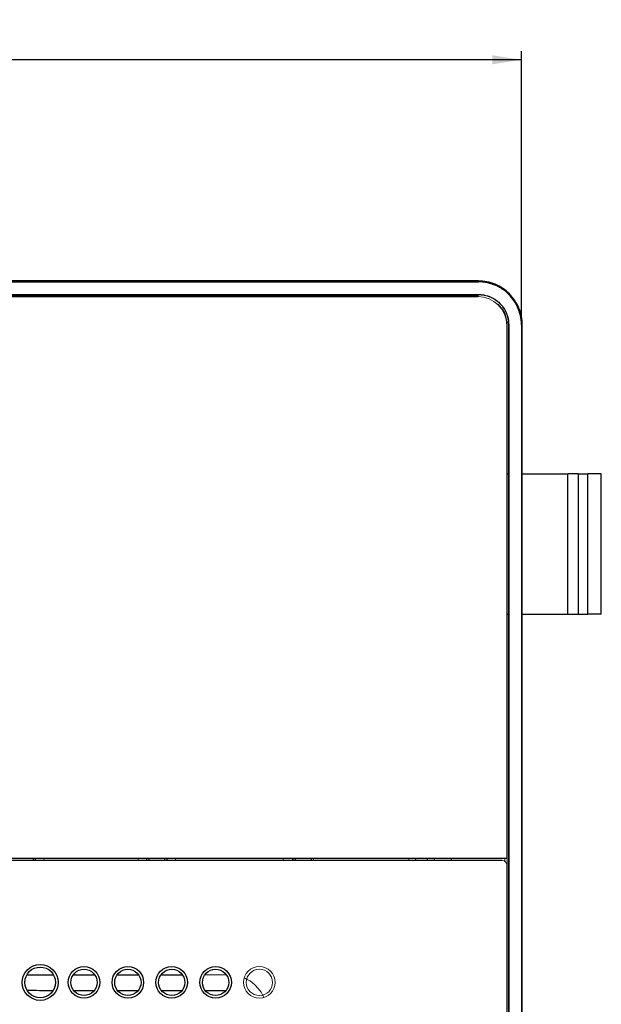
# Model space of a CAD drawing. Header units: millimetres. Extents: x -91 to 656, y -41 to 792.
# Tile 13 of 13: x 95 to 161, y 680 to 792. Entities that reach past the tile are written whole.
import ezdxf

# ---------------------------------------------------------------- set-up
doc = ezdxf.new("R2010")
doc.units = ezdxf.units.MM
doc.layers.add('DRAWINGS', color=7, linetype='Continuous')
doc.styles.add('SLDTEXTSTYLE0', font='TXT', dxfattribs={"width": 0.75})
doc.dimstyles.new('SLDDIMSTYLE0', dxfattribs={"dimtxt": 3.5, "dimasz": 3.302, "dimexe": 0, "dimexo": 0.0625, "dimgap": 0.875, "dimtad": 0, "dimtih": 1, "dimtoh": 1, "dimdec": 0, "dimrnd": 1e-09, "dimzin": 12, "dimdsep": 46, "dimtxsty": 'SLDTEXTSTYLE0', "dimsah": 1, "dimcen": 0.09, "dimadec": 0, "dimazin": 3, "dimtfac": 1, "dimtdec": 0, "dimtofl": 0, "dimtmove": 0, "dimatfit": 3, "dimfxl": 0, "dimfrac": 2, "dimtolj": 1, "dimtzin": 12, "dimarcsym": 0})

# ---------------------------------------------------------------- blocks, each defined once
blk = doc.blocks.new('_D_1')
at = {"layer": 'DRAWINGS'}
for p, q in [((-37.9, 758.4), (-37.9, 788.62)), ((151.86, 758.4), (151.86, 788.62)), ((151.86, 787.62), (-37.9, 787.62))]:
    blk.add_line(p, q, dxfattribs=at)
for points in [[(-37.9, 787.62), (-34.59, 787.11), (-34.59, 788.13)], [(151.86, 787.62), (148.56, 788.13), (148.56, 787.11)]]:
    blk.add_solid(points, dxfattribs=at)
at = {"layer": 'DRAWINGS', "insert": (53.56, 792.13), "char_height": 3.5, "attachment_point": 1, "style": 'SLDTEXTSTYLE0'}
blk.add_mtext('190', dxfattribs=at)

msp = doc.modelspace()

# ---------------------------------------------------------------- linework, layer by layer
at = {"color": 7, "linetype": 'Continuous', "lineweight": 25}
for p, q in [((146.95, 762.4), (-32.98, 762.4)), ((-32.98, 762.31), (146.95, 762.31)), ((146.95, 762.31), (146.95, 762.4)), ((-33.02, 760.85), (146.98, 760.85)), ((-32.92, 760.64), (146.88, 760.64)), ((146.98, 760.83), (146.98, 760.85)), ((150.18, 757.34), (150.18, 696.54)), ((150.41, 757.43), (150.38, 757.43)), ((150.41, 757.43), (150.41, 477.43)), ((151.86, 757.4), (151.86, 477.47)), ((151.95, 757.4), (151.86, 757.4)), ((151.95, 477.47), (151.95, 757.4)), ((150.24, 740.43), (150.38, 740.43)), ((151.95, 740.43), (157.16, 740.43)), ((158.32, 740.43), (157.16, 740.43)), ((157.16, 724.43), (157.16, 740.43)), ((158.32, 740.43), (158.32, 724.43)), ((158.32, 740.43), (159.42, 740.43)), ((159.42, 724.43), (159.42, 740.43)), ((160.97, 740.43), (159.42, 740.43)), ((160.97, 724.43), (160.97, 740.43)), ((150.24, 724.43), (150.38, 724.43)), ((151.95, 724.43), (157.16, 724.43)), ((157.16, 724.43), (158.32, 724.43)), ((158.32, 724.43), (159.42, 724.43)), ((160.97, 724.43), (159.42, 724.43)), ((149.68, 696.33), (79.58, 696.33)), ((150.18, 696.54), (79.59, 696.54)), ((96.21, 696.33), (96.21, 696.54)), ((109.36, 696.54), (109.36, 696.33)), ((111.21, 696.33), (111.21, 696.54)), ((126.06, 696.54), (126.06, 696.33)), ((127.91, 696.33), (127.91, 696.54)), ((139.77, 696.54), (139.77, 696.33)), ((141.14, 696.33), (141.14, 696.54)), ((150.18, 695.83), (150.18, 539.03))]:
    msp.add_line(p, q, dxfattribs=at)
at = {"color": 144, "linetype": 'Continuous', "lineweight": 18}
for p, q in [((146.98, 760.83), (-33.02, 760.83)), ((146.95, 760.69), (-32.98, 760.69)), ((150.24, 477.47), (150.24, 757.4)), ((150.38, 695.66), (150.38, 757.43)), ((97.41, 696.33), (97.42, 696.54)), ((108.15, 696.54), (108.15, 696.33)), ((112.41, 696.33), (112.42, 696.54)), ((124.65, 696.33), (124.72, 696.54)), ((125.78, 696.54), (125.69, 696.33)), ((128.15, 696.54), (128.15, 696.33)), ((139.03, 696.33), (139.03, 696.54)), ((149.98, 696.23), (149.98, 696.54)), ((150.38, 695.66), (150.38, 695.66)), ((150.38, 695.66), (150.38, 539.2))]:
    msp.add_line(p, q, dxfattribs=at)
at = {"color": 8, "linetype": 'Continuous', "lineweight": 25}
for p, q in [((109.15, 696.33), (109.15, 696.54)), ((125.84, 696.33), (125.84, 696.54)), ((141.9, 696.54), (141.9, 696.33)), ((143.9, 696.33), (143.9, 696.54)), ((105.8, 683.31), (108.17, 683.31)), ((115.8, 683.31), (118.17, 683.32)), ((103.1, 681.48), (100.83, 681.48)), ((108.1, 681.47), (105.84, 681.47)), ((113.09, 681.46), (110.84, 681.47)), ((117.09, 681.46), (115.85, 681.46)), ((118.08, 681.45), (117.09, 681.46))]:
    msp.add_line(p, q, dxfattribs=at)
at = {"color": 144, "linetype": 'Continuous', "lineweight": 18, "flags": 128}
msp.add_lwpolyline([(125.79, 696.54), (125.71, 696.33), (125.71, 696.33)], dxfattribs=at)
at = {"color": 8, "linetype": 'Continuous', "lineweight": 25, "flags": 128}
for points in [[(95.5, 683.31), (98.07, 683.31), (98.46, 683.31)], [(100.8, 683.31), (101.52, 683.31), (103.17, 683.31)], [(110.8, 683.31), (111.41, 683.31), (113.17, 683.31)]]:
    msp.add_lwpolyline(points, dxfattribs=at)
at = {"color": 7, "linetype": 'Continuous', "lineweight": 25}
for centre, radius in [((96.98, 682.43), 2.05), ((96.98, 682.43), 1.75), ((101.98, 682.43), 1.8), ((101.98, 682.43), 1.5), ((106.98, 682.43), 1.8), ((106.98, 682.43), 1.5), ((111.98, 682.43), 1.8), ((111.98, 682.43), 1.5), ((116.98, 682.43), 1.8), ((116.98, 682.43), 1.5)]:
    msp.add_circle(centre, radius, dxfattribs=at)
at = {"color": 144, "linetype": 'Continuous', "lineweight": 18}
for radius in [1.8, 1.5]:
    msp.add_circle((121.98, 682.43), radius, dxfattribs=at)
for centre, radius in [((146.88, 757.34), 3.3), ((149.68, 695.83), 0.5)]:
    msp.add_arc(centre, radius, 0, 90, dxfattribs=at)
at = {"color": 7, "linetype": 'Continuous', "lineweight": 25}
for points, knots in [([(151.95, 757.4), (151.95, 758.05), (151.82, 758.71), (151.32, 759.91), (150.95, 760.47), (150.02, 761.39), (149.47, 761.77), (148.26, 762.27), (147.6, 762.4), (146.95, 762.4)], [0, 0, 0, 0, 0.25, 0.25, 0.5, 0.5, 0.75, 0.75, 1, 1, 1, 1]), ([(151.86, 757.4), (151.86, 757.46), (151.86, 757.59), (151.85, 757.78), (151.83, 757.97), (151.8, 758.16), (151.75, 758.45), (151.66, 758.83), (151.49, 759.28), (151.29, 759.72), (150.96, 760.27), (150.44, 760.89), (149.82, 761.4), (149.27, 761.74), (148.83, 761.94), (148.38, 762.1), (147.96, 762.21), (147.59, 762.27), (147.27, 762.3), (147.06, 762.31), (146.95, 762.31)], [0, 0, 0, 0, 0.024972, 0.049928, 0.074906, 0.099946, 0.125086, 0.187627, 0.250112, 0.312446, 0.375135, 0.500007, 0.624874, 0.687478, 0.749901, 0.812246, 0.874927, 0.916703, 0.958334, 1, 1, 1, 1]), ([(146.98, 760.85), (147.04, 760.85), (147.15, 760.85), (147.32, 760.84), (147.48, 760.82), (147.71, 760.78), (147.98, 760.71), (148.29, 760.6), (148.6, 760.46), (148.98, 760.22), (149.42, 759.87), (149.84, 759.35), (150.11, 758.85), (150.26, 758.43), (150.34, 758.1), (150.4, 757.77), (150.4, 757.54), (150.41, 757.43)], [0, 0, 0, 0, 0.0311467, 0.0623042, 0.0935478, 0.1249525, 0.1875612, 0.2502106, 0.312267, 0.3747989, 0.4999506, 0.6244617, 0.7493843, 0.8116424, 0.8744329, 0.9373682, 1, 1, 1, 1])]:
    msp.add_open_spline(points, degree=3, knots=knots, dxfattribs=at)
at = {"color": 144, "linetype": 'Continuous', "lineweight": 18}
for points, knots in [([(146.98, 760.83), (147.43, 760.83), (147.87, 760.74), (148.7, 760.4), (149.07, 760.15), (149.7, 759.52), (149.95, 759.14), (150.29, 758.33), (150.38, 757.88), (150.38, 757.43)], [0, 0, 0, 0, 0.25, 0.25, 0.5, 0.5, 0.75, 0.75, 1, 1, 1, 1]), ([(150.24, 757.4), (150.18, 757.89), (150.09, 758.79), (149.47, 759.44), (149.2, 759.74)], [0, 0, 0, 0, 0.5472215, 1, 1, 1, 1]), ([(122.46, 680.73), (122.37, 680.93), (122.15, 681.41), (121.6, 682.05), (120.95, 682.6), (120.47, 682.83), (120.25, 682.93)], [0, 0, 0, 0, 0.20797, 0.495374, 0.782405, 1, 1, 1, 1])]:
    msp.add_open_spline(points, degree=3, knots=knots, dxfattribs=at)
at = {"color": 8, "linetype": 'Continuous', "lineweight": 25}
for points, knots in [([(96.41, 696.54), (96.41, 696.54), (96.41, 696.47), (96.41, 696.4), (96.41, 696.33)], [0, 0, 0, 0, 0.064653, 1, 1, 1, 1]), ([(111.41, 696.54), (111.41, 696.54), (111.41, 696.47), (111.41, 696.4), (111.41, 696.33)], [0, 0, 0, 0, 0.0646529, 1, 1, 1, 1]), ([(98.42, 681.48), (98.36, 681.48), (97.4, 681.48), (96.44, 681.49), (95.54, 681.49)], [0, 0, 0, 0, 0.06195, 1, 1, 1, 1])]:
    msp.add_open_spline(points, degree=3, knots=knots, dxfattribs=at)

# ---------------------------------------------------------------- dimensions: what is measured, and where the dimension line sits
at = {"layer": 'DRAWINGS'}
dim = msp.add_linear_dim(base=(-37.9, 790.4), p1=(151.86, 757.4), p2=(-37.9, 757.4), dimstyle='SLDDIMSTYLE0', dxfattribs=at)
dim.commit()
dim.dimension.update_dxf_attribs({"geometry": '_D_1', "text_midpoint": (57.44, 790.4), "dimtype": 160})

doc.saveas('drawing.dxf')
